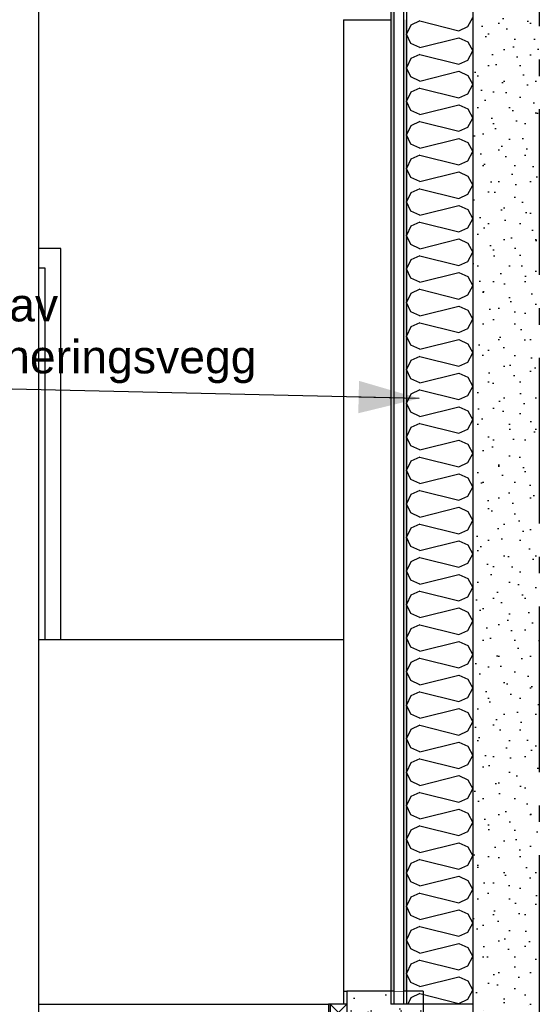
# Model space of a CAD drawing. Header units: millimetres. Extents: x -8544 to 51179, y -2070 to 23603.
# Tile 3 of 174: x -6250 to -4683, y 3650 to 6620. Entities that reach past the tile are written whole.
import ezdxf
from ezdxf.enums import TextEntityAlignment as Align

# ---------------------------------------------------------------- set-up
doc = ezdxf.new("R2010")
doc.units = ezdxf.units.MM
doc.header["$LTSCALE"] = 0.5
doc.header["$MEASUREMENT"] = 0
for name, pattern in [('Akselinje', [1500, 1000, -200, 100, -200]), ('PLINE', [0]), ('Wipeout_Contour', [2000, 0, -2000])]:
    doc.linetypes.add(name, pattern=pattern)
for name, color, linetype in [('216- Direkte fundamentering', 7, 'Continuous'), ('216- Direkte fundamentering (Skravur)', 7, 'Continuous'), ('2314 Bærende yttervegger_ lettklinker', 7, 'Continuous'), ('2314 Bærende yttervegger_ lettklinker (Skravur)', 7, 'Continuous'), ('232- Ikke-bærende yttervegger', 7, 'Continuous'), ('232- Ikke-bærende yttervegger (Skravur)(Nye konstruksjoner)', 7, 'Continuous'), ('232- Ikke-bærende yttervegger(Nye konstruksjoner)', 7, 'Continuous'), ('235- Utvendig kledning og overflate (Skravur)(Nye konstruksjoner)', 7, 'Continuous'), ('235- Utvendig kledning og overflate(Nye konstruksjoner)', 7, 'Continuous'), ('24-- Innervegger', 7, 'Continuous'), ('244- Vinduer_ dører_ foldevegger', 7, 'Continuous'), ('82-- Modullinjer', 7, 'Continuous'), ('832- Tekst bygning(Nye konstruksjoner)', 7, 'Continuous')]:
    doc.layers.add(name, color=color, linetype=linetype)
doc.styles.add('GENERATED_STYLE_1', font='arial.ttf')
doc.styles.add('GENERATED_STYLE_3', font='arial.ttf')
doc.dimstyles.new('GENERATED_STYLE__2', dxfattribs={"dimtxt": 0.18, "dimasz": 182.4, "dimexe": 0.18, "dimexo": 0.0625, "dimgap": 0, "dimtad": 0, "dimtih": 1, "dimtoh": 1, "dimdec": 4, "dimzin": 0, "dimdsep": 46, "dimcen": 0.09, "dimadec": 0, "dimazin": 0, "dimtfac": 1, "dimtdec": 4, "dimtmove": 0, "dimatfit": 3, "dimldrblk": 'ARROWHEAD_5', "dimfxl": 1, "dimtolj": 1, "dimtzin": 0, "dimarcsym": 0})
pattern_1 = [(45, (0, 150), (-47.7297, 47.7297), [0, -45, 0, -67.5]), (110, (150, 150), (63.42925, 23.08636), [0, -33, 0, -57])]
pattern_2 = [(0, (0, 0), (0, 43.30127), [0, -25]), (0, (12.5, 21.65), (0, 43.30127), [0, -25])]

# ---------------------------------------------------------------- blocks, each defined once
blk = doc.blocks.new('*X106')
at = {"layer": '232- Ikke-bærende yttervegger (Skravur)(Nye konstruksjoner)', "linetype": 'PLINE'}
for p, q in [((-4898.5, 6599.1), (-4883.1, 6626.8)), ((-5070, 6603.8), (-5083.1, 6576.2)), ((-5042.9, 6616.1), (-5070, 6603.8)), ((-5042.9, 6616.1), (-4925.6, 6586.8)), ((-4925.6, 6586.8), (-4898.5, 6599.1)), ((-5070, 6548.5), (-5083.1, 6576.2)), ((-5042.9, 6536.2), (-4925.6, 6565.5)), ((-4925.6, 6565.5), (-4898.5, 6553.2)), ((-5042.9, 6536.2), (-5070, 6548.5)), ((-4898.5, 6553.2), (-4883.1, 6525.6)), ((-5042.9, 6515), (-5070, 6502.6)), ((-5042.9, 6515), (-4925.6, 6485.6)), ((-4898.5, 6498), (-4883.1, 6525.6)), ((-5070, 6502.6), (-5083.1, 6475)), ((-5070, 6447.4), (-5083.1, 6475)), ((-4925.6, 6485.6), (-4898.5, 6498)), ((-5042.9, 6435), (-5070, 6447.4)), ((-5042.9, 6435), (-4925.6, 6464.4)), ((-4925.6, 6464.4), (-4898.5, 6452)), ((-4898.5, 6452), (-4883.1, 6424.4)), ((-4898.5, 6396.8), (-4883.1, 6424.4)), ((-5070, 6401.5), (-5083.1, 6373.8)), ((-5042.9, 6413.8), (-5070, 6401.5)), ((-5042.9, 6413.8), (-4925.6, 6384.5)), ((-4925.6, 6384.5), (-4898.5, 6396.8)), ((-5070, 6346.2), (-5083.1, 6373.8)), ((-5042.9, 6333.9), (-4925.6, 6363.2)), ((-4925.6, 6363.2), (-4898.5, 6350.9)), ((-5042.9, 6333.9), (-5070, 6346.2)), ((-4898.5, 6350.9), (-4883.1, 6323.2)), ((-5070, 6300.3), (-5083.1, 6272.7)), ((-5042.9, 6312.6), (-5070, 6300.3)), ((-5042.9, 6312.6), (-4925.6, 6283.3)), ((-4898.5, 6295.6), (-4883.1, 6323.2)), ((-5070, 6245), (-5083.1, 6272.7)), ((-4925.6, 6283.3), (-4898.5, 6295.6)), ((-5042.9, 6232.7), (-5070, 6245)), ((-5042.9, 6232.7), (-4925.6, 6262)), ((-4925.6, 6262), (-4898.5, 6249.7)), ((-4898.5, 6249.7), (-4883.1, 6222.1)), ((-5042.9, 6211.4), (-5070, 6199.1)), ((-5042.9, 6211.4), (-4925.6, 6182.1)), ((-4898.5, 6194.4), (-4883.1, 6222.1)), ((-5070, 6199.1), (-5083.1, 6171.5)), ((-4925.6, 6182.1), (-4898.5, 6194.4)), ((-5070, 6143.9), (-5083.1, 6171.5)), ((-5042.9, 6131.5), (-4925.6, 6160.9)), ((-4925.6, 6160.9), (-4898.5, 6148.5)), ((-4898.5, 6148.5), (-4883.1, 6120.9)), ((-5042.9, 6131.5), (-5070, 6143.9)), ((-4898.5, 6093.3), (-4883.1, 6120.9)), ((-5070, 6097.9), (-5083.1, 6070.3)), ((-5042.9, 6110.3), (-5070, 6097.9)), ((-5042.9, 6110.3), (-4925.6, 6080.9)), ((-4925.6, 6080.9), (-4898.5, 6093.3)), ((-5070, 6042.7), (-5083.1, 6070.3)), ((-5042.9, 6030.4), (-4925.6, 6059.7)), ((-4925.6, 6059.7), (-4898.5, 6047.4)), ((-5042.9, 6030.4), (-5070, 6042.7)), ((-4898.5, 6047.4), (-4883.1, 6019.7)), ((-5042.9, 6009.1), (-5070, 5996.8)), ((-5042.9, 6009.1), (-4925.6, 5979.8)), ((-4898.5, 5992.1), (-4883.1, 6019.7)), ((-5070, 5996.8), (-5083.1, 5969.1)), ((-4925.6, 5979.8), (-4898.5, 5992.1)), ((-5070, 5941.5), (-5083.1, 5969.1)), ((-5042.9, 5929.2), (-5070, 5941.5)), ((-5042.9, 5929.2), (-4925.6, 5958.5)), ((-4925.6, 5958.5), (-4898.5, 5946.2)), ((-4898.5, 5946.2), (-4883.1, 5918.6)), ((-4898.5, 5890.9), (-4883.1, 5918.6)), ((-5070, 5895.6), (-5083.1, 5868)), ((-5042.9, 5907.9), (-5070, 5895.6)), ((-5042.9, 5907.9), (-4925.6, 5878.6)), ((-4925.6, 5878.6), (-4898.5, 5890.9)), ((-5070, 5840.3), (-5083.1, 5868)), ((-5042.9, 5828), (-4925.6, 5857.3)), ((-4925.6, 5857.3), (-4898.5, 5845)), ((-5042.9, 5828), (-5070, 5840.3)), ((-4898.5, 5845), (-4883.1, 5817.4)), ((-5070, 5794.4), (-5083.1, 5766.8)), ((-5042.9, 5806.8), (-5070, 5794.4)), ((-5042.9, 5806.8), (-4925.6, 5777.4)), ((-4898.5, 5789.8), (-4883.1, 5817.4)), ((-5070, 5739.2), (-5083.1, 5766.8)), ((-4925.6, 5777.4), (-4898.5, 5789.8)), ((-5042.9, 5726.8), (-5070, 5739.2)), ((-5042.9, 5726.8), (-4925.6, 5756.2)), ((-4925.6, 5756.2), (-4898.5, 5743.8)), ((-4898.5, 5743.8), (-4883.1, 5716.2)), ((-5042.9, 5705.6), (-5070, 5693.3)), ((-5042.9, 5705.6), (-4925.6, 5676.3)), ((-4898.5, 5688.6), (-4883.1, 5716.2)), ((-5070, 5693.3), (-5083.1, 5665.6)), ((-4925.6, 5676.3), (-4898.5, 5688.6)), ((-5070, 5638), (-5083.1, 5665.6)), ((-5042.9, 5625.7), (-4925.6, 5655)), ((-4925.6, 5655), (-4898.5, 5642.7)), ((-5042.9, 5625.7), (-5070, 5638)), ((-4898.5, 5642.7), (-4883.1, 5615)), ((-4898.5, 5587.4), (-4883.1, 5615)), ((-5070, 5592.1), (-5083.1, 5564.5)), ((-5042.9, 5604.4), (-5070, 5592.1)), ((-5042.9, 5604.4), (-4925.6, 5575.1)), ((-4925.6, 5575.1), (-4898.5, 5587.4)), ((-5070, 5536.8), (-5083.1, 5564.5)), ((-5042.9, 5524.5), (-5070, 5536.8)), ((-5042.9, 5524.5), (-4925.6, 5553.8)), ((-4925.6, 5553.8), (-4898.5, 5541.5)), ((-4898.5, 5541.5), (-4883.1, 5513.9)), ((-5042.9, 5503.2), (-5070, 5490.9)), ((-5042.9, 5503.2), (-4925.6, 5473.9)), ((-4898.5, 5486.2), (-4883.1, 5513.9)), ((-5070, 5490.9), (-5083.1, 5463.3)), ((-4925.6, 5473.9), (-4898.5, 5486.2)), ((-5070, 5435.7), (-5083.1, 5463.3)), ((-5042.9, 5423.3), (-5070, 5435.7)), ((-5042.9, 5423.3), (-4925.6, 5452.7)), ((-4925.6, 5452.7), (-4898.5, 5440.3)), ((-4898.5, 5440.3), (-4883.1, 5412.7)), ((-4898.5, 5385.1), (-4883.1, 5412.7)), ((-5070, 5389.7), (-5083.1, 5362.1)), ((-5042.9, 5402.1), (-5070, 5389.7)), ((-5042.9, 5402.1), (-4925.6, 5372.7)), ((-4925.6, 5372.7), (-4898.5, 5385.1)), ((-5070, 5334.5), (-5083.1, 5362.1)), ((-5042.9, 5322.2), (-4925.6, 5351.5)), ((-4925.6, 5351.5), (-4898.5, 5339.2)), ((-5042.9, 5322.2), (-5070, 5334.5)), ((-4898.5, 5339.2), (-4883.1, 5311.5)), ((-5070, 5288.6), (-5083.1, 5260.9)), ((-5042.9, 5300.9), (-5070, 5288.6)), ((-5042.9, 5300.9), (-4925.6, 5271.6)), ((-4898.5, 5283.9), (-4883.1, 5311.5)), ((-5070, 5233.3), (-5083.1, 5260.9)), ((-4925.6, 5271.6), (-4898.5, 5283.9)), ((-5042.9, 5221), (-5070, 5233.3)), ((-5042.9, 5221), (-4925.6, 5250.3)), ((-4925.6, 5250.3), (-4898.5, 5238)), ((-4898.5, 5238), (-4883.1, 5210.4)), ((-5042.9, 5199.7), (-5070, 5187.4)), ((-5042.9, 5199.7), (-4925.6, 5170.4)), ((-4898.5, 5182.7), (-4883.1, 5210.4)), ((-5070, 5187.4), (-5083.1, 5159.8)), ((-4925.6, 5170.4), (-4898.5, 5182.7)), ((-5070, 5132.1), (-5083.1, 5159.8)), ((-5042.9, 5119.8), (-4925.6, 5149.1)), ((-4925.6, 5149.1), (-4898.5, 5136.8)), ((-5042.9, 5119.8), (-5070, 5132.1)), ((-4898.5, 5136.8), (-4883.1, 5109.2)), ((-4898.5, 5081.6), (-4883.1, 5109.2)), ((-5070, 5086.2), (-5083.1, 5058.6)), ((-5042.9, 5098.6), (-5070, 5086.2)), ((-5042.9, 5098.6), (-4925.6, 5069.2)), ((-4925.6, 5069.2), (-4898.5, 5081.6)), ((-5070, 5031), (-5083.1, 5058.6)), ((-5042.9, 5018.6), (-5070, 5031)), ((-5042.9, 5018.6), (-4925.6, 5048)), ((-4925.6, 5048), (-4898.5, 5035.6)), ((-4898.5, 5035.6), (-4883.1, 5008)), ((-5042.9, 4997.4), (-5070, 4985.1)), ((-5042.9, 4997.4), (-4925.6, 4968.1)), ((-4898.5, 4980.4), (-4883.1, 5008)), ((-5070, 4985.1), (-5083.1, 4957.4)), ((-4925.6, 4968.1), (-4898.5, 4980.4)), ((-5070, 4929.8), (-5083.1, 4957.4)), ((-5042.9, 4917.5), (-4925.6, 4946.8)), ((-4925.6, 4946.8), (-4898.5, 4934.5)), ((-4898.5, 4934.5), (-4883.1, 4906.8)), ((-5042.9, 4917.5), (-5070, 4929.8)), ((-4898.5, 4879.2), (-4883.1, 4906.8)), ((-5070, 4883.9), (-5083.1, 4856.3)), ((-5042.9, 4896.2), (-5070, 4883.9)), ((-5042.9, 4896.2), (-4925.6, 4866.9)), ((-4925.6, 4866.9), (-4898.5, 4879.2)), ((-5070, 4828.6), (-5083.1, 4856.3)), ((-5042.9, 4816.3), (-4925.6, 4845.6)), ((-4925.6, 4845.6), (-4898.5, 4833.3)), ((-5042.9, 4816.3), (-5070, 4828.6)), ((-4898.5, 4833.3), (-4883.1, 4805.7)), ((-5070, 4782.7), (-5083.1, 4755.1)), ((-5042.9, 4795), (-5070, 4782.7)), ((-5042.9, 4795), (-4925.6, 4765.7)), ((-4898.5, 4778), (-4883.1, 4805.7)), ((-5070, 4727.5), (-5083.1, 4755.1)), ((-4925.6, 4765.7), (-4898.5, 4778)), ((-5042.9, 4715.1), (-5070, 4727.5)), ((-5042.9, 4715.1), (-4925.6, 4744.5)), ((-4925.6, 4744.5), (-4898.5, 4732.1)), ((-4898.5, 4732.1), (-4883.1, 4704.5)), ((-5042.9, 4693.9), (-5070, 4681.5)), ((-5042.9, 4693.9), (-4925.6, 4664.5)), ((-4898.5, 4676.9), (-4883.1, 4704.5)), ((-5070, 4681.5), (-5083.1, 4653.9)), ((-4925.6, 4664.5), (-4898.5, 4676.9)), ((-5070, 4626.3), (-5083.1, 4653.9)), ((-5042.9, 4614), (-4925.6, 4643.3)), ((-4925.6, 4643.3), (-4898.5, 4631)), ((-5042.9, 4614), (-5070, 4626.3)), ((-4898.5, 4631), (-4883.1, 4603.3)), ((-5070, 4580.4), (-5083.1, 4552.7)), ((-5042.9, 4592.7), (-5070, 4580.4)), ((-5042.9, 4592.7), (-4925.6, 4563.4)), ((-4925.6, 4563.4), (-4898.5, 4575.7)), ((-4898.5, 4575.7), (-4883.1, 4603.3)), ((-5070, 4525.1), (-5083.1, 4552.7)), ((-5042.9, 4512.8), (-5070, 4525.1)), ((-5042.9, 4512.8), (-4925.6, 4542.1)), ((-4925.6, 4542.1), (-4898.5, 4529.8)), ((-4898.5, 4529.8), (-4883.1, 4502.2)), ((-5042.9, 4491.5), (-5070, 4479.2)), ((-5042.9, 4491.5), (-4925.6, 4462.2)), ((-4898.5, 4474.5), (-4883.1, 4502.2)), ((-5070, 4479.2), (-5083.1, 4451.6)), ((-4925.6, 4462.2), (-4898.5, 4474.5)), ((-5070, 4423.9), (-5083.1, 4451.6)), ((-5042.9, 4411.6), (-4925.6, 4440.9)), ((-4925.6, 4440.9), (-4898.5, 4428.6)), ((-4898.5, 4428.6), (-4883.1, 4401)), ((-5042.9, 4411.6), (-5070, 4423.9)), ((-4898.5, 4373.4), (-4883.1, 4401)), ((-5070, 4378), (-5083.1, 4350.4)), ((-5042.9, 4390.4), (-5070, 4378)), ((-5042.9, 4390.4), (-4925.6, 4361)), ((-4925.6, 4361), (-4898.5, 4373.4)), ((-5070, 4322.8), (-5083.1, 4350.4)), ((-5042.9, 4310.4), (-4925.6, 4339.8)), ((-4925.6, 4339.8), (-4898.5, 4327.4)), ((-5042.9, 4310.4), (-5070, 4322.8)), ((-4898.5, 4327.4), (-4883.1, 4299.8)), ((-5070, 4276.9), (-5083.1, 4249.2)), ((-5042.9, 4289.2), (-5070, 4276.9)), ((-5042.9, 4289.2), (-4925.6, 4259.9)), ((-4898.5, 4272.2), (-4883.1, 4299.8)), ((-5070, 4221.6), (-5083.1, 4249.2)), ((-4925.6, 4259.9), (-4898.5, 4272.2)), ((-5042.9, 4209.3), (-5070, 4221.6)), ((-5042.9, 4209.3), (-4925.6, 4238.6)), ((-4925.6, 4238.6), (-4898.5, 4226.3)), ((-4898.5, 4226.3), (-4883.1, 4198.6)), ((-5042.9, 4188), (-5070, 4175.7)), ((-5042.9, 4188), (-4925.6, 4158.7)), ((-4898.5, 4171), (-4883.1, 4198.6)), ((-5070, 4175.7), (-5083.1, 4148.1)), ((-4925.6, 4158.7), (-4898.5, 4171)), ((-5070, 4120.4), (-5083.1, 4148.1)), ((-5042.9, 4108.1), (-4925.6, 4137.4)), ((-4925.6, 4137.4), (-4898.5, 4125.1)), ((-5042.9, 4108.1), (-5070, 4120.4)), ((-4898.5, 4125.1), (-4883.1, 4097.5)), ((-5070, 4074.5), (-5083.1, 4046.9)), ((-5042.9, 4086.8), (-5070, 4074.5)), ((-5042.9, 4086.8), (-4925.6, 4057.5)), ((-4925.6, 4057.5), (-4898.5, 4069.8)), ((-4898.5, 4069.8), (-4883.1, 4097.5)), ((-5070, 4019.2), (-5083.1, 4046.9)), ((-5042.9, 4006.9), (-5070, 4019.2)), ((-5042.9, 4006.9), (-4925.6, 4036.3)), ((-4925.6, 4036.3), (-4898.5, 4023.9)), ((-4898.5, 4023.9), (-4883.1, 3996.3)), ((-5042.9, 3985.7), (-5070, 3973.3)), ((-5042.9, 3985.7), (-4925.6, 3956.3)), ((-4898.5, 3968.7), (-4883.1, 3996.3)), ((-5070, 3973.3), (-5083.1, 3945.7)), ((-4925.6, 3956.3), (-4898.5, 3968.7)), ((-5070, 3918.1), (-5083.1, 3945.7)), ((-5042.9, 3905.7), (-4925.6, 3935.1)), ((-4925.6, 3935.1), (-4898.5, 3922.7)), ((-4898.5, 3922.7), (-4883.1, 3895.1)), ((-5042.9, 3905.7), (-5070, 3918.1)), ((-4898.5, 3867.5), (-4883.1, 3895.1)), ((-5070, 3872.2), (-5083.1, 3844.5)), ((-5042.9, 3884.5), (-5070, 3872.2)), ((-5042.9, 3884.5), (-4925.6, 3855.2)), ((-4925.6, 3855.2), (-4898.5, 3867.5)), ((-5070, 3816.9), (-5083.1, 3844.5)), ((-5042.9, 3804.6), (-4925.6, 3833.9)), ((-4925.6, 3833.9), (-4898.5, 3821.6)), ((-5042.9, 3804.6), (-5070, 3816.9)), ((-4898.5, 3821.6), (-4883.1, 3793.9)), ((-5042.9, 3783.3), (-5070, 3771)), ((-5042.9, 3783.3), (-4925.6, 3754)), ((-4898.5, 3766.3), (-4883.1, 3793.9)), ((-5070, 3771), (-5083.1, 3743.4)), ((-5070, 3715.7), (-5083.1, 3743.4)), ((-4925.6, 3754), (-4898.5, 3766.3)), ((-5042.9, 3703.4), (-5070, 3715.7)), ((-5042.9, 3703.4), (-4925.6, 3732.7)), ((-4925.6, 3732.7), (-4898.5, 3720.4)), ((-4898.5, 3720.4), (-4883.1, 3692.8)), ((-4898.5, 3665.1), (-4883.1, 3692.8)), ((-5070, 3669.8), (-5079.4, 3650)), ((-5042.9, 3682.1), (-5070, 3669.8)), ((-5042.9, 3682.1), (-4925.6, 3652.8)), ((-4925.6, 3652.8), (-4898.5, 3665.1))]:
    blk.add_line(p, q, dxfattribs=at)
blk = doc.blocks.new('*X107')
at = {"layer": '235- Utvendig kledning og overflate (Skravur)(Nye konstruksjoner)', "linetype": 'PLINE'}
for p, q in [((-5263.1, 3600), (-5313.1, 3650)), ((-5263.1, 3650), (-5313.1, 3600)), ((-5263.1, 3550), (-5313.1, 3600)), ((-5263.1, 3600), (-5313.1, 3550)), ((-5263.1, 3500), (-5313.1, 3550)), ((-5263.1, 3550), (-5313.1, 3500)), ((-5263.1, 3450), (-5313.1, 3500)), ((-5263.1, 3500), (-5313.1, 3450)), ((-5263.1, 3400), (-5313.1, 3450)), ((-5263.1, 3450), (-5313.1, 3400)), ((-5263.1, 3350), (-5313.1, 3400)), ((-5263.1, 3400), (-5313.1, 3350)), ((-5263.1, 3300), (-5313.1, 3350)), ((-5263.1, 3350), (-5313.1, 3300)), ((-5263.1, 3250), (-5313.1, 3300)), ((-5263.1, 3300), (-5313.1, 3250)), ((-5263.1, 3200), (-5313.1, 3250)), ((-5263.1, 3250), (-5313.1, 3200)), ((-5263.1, 3150), (-5313.1, 3200)), ((-5263.1, 3200), (-5313.1, 3150)), ((-5263.1, 3100), (-5313.1, 3150)), ((-5263.1, 3150), (-5313.1, 3100)), ((-5263.1, 3050), (-5313.1, 3100)), ((-5263.1, 3100), (-5313.1, 3050))]:
    blk.add_line(p, q, dxfattribs=at)
blk = doc.blocks.new('Standard grid marker[1]', base_point=(-4683.1, 12550))
at = {"layer": '82-- Modullinjer', "linetype": 'Akselinje'}
blk.add_line((-4683.1, 12350), (-4683.1, 1550), dxfattribs=at)
at = {"layer": '82-- Modullinjer', "style": 'GENERATED_STYLE_1'}
for tag, p in [('AC_MarkerText_1_0', (-4683.1, 12887.5)), ('AC_MarkerText_1_1', (-4683.1, 1187.5))]:
    blk.add_attdef(tag, text='', height=175, rotation=360, dxfattribs=at).set_placement(p, align=Align.TOP_CENTER)
blk = doc.blocks.new('ARROWHEAD_5')
at = {"linetype": 'Continuous'}
blk.add_hatch(color=256, dxfattribs=at).paths.add_polyline_path([(-1, 0.2679), (0, 0), (-1, -0.2679)])
blk.add_line((0, 0), (-1, 0), dxfattribs=at)

msp = doc.modelspace()

# ---------------------------------------------------------------- hatches: boundary and pattern name
at = {"layer": '216- Direkte fundamentering (Skravur)', "linetype": 'Continuous'}
h = msp.add_hatch(dxfattribs=at)
h.set_pattern_fill('Betong_strukturell', color=256, style=0, pattern_type=2)
h.set_pattern_definition([(0, (0, 0), (0, 311.769), [30, -150]), (0, (90, 155.9), (0, 311.769), [30, -150]), (60, (0, 0), (-270, 155.885), [30, -150]), (60, (180, 0), (-270, 155.885), [30, -150]), (120, (30, 0), (270, 155.885), [30, -150]), (120, (210, 0), (270, 155.885), [30, -150]), (0, (0, 30), (0, 60), [0, -60, 0, -90]), (45, (30, 30), (-42.4264, 42.4264), [0, -45, 0, -75])])
h.paths.add_polyline_path([(-5263.1, 3690), (-5263.1, 2350), (-5033.1, 2350), (-5033.1, 3650), (-5083.1, 3650), (-5083.1, 3690)])
at = {"layer": '2314 Bærende yttervegger_ lettklinker (Skravur)', "linetype": 'Continuous'}
h = msp.add_hatch(dxfattribs=at)
h.set_pattern_fill('Lettklinker', color=256, style=0, pattern_type=2)
h.set_pattern_definition(pattern_1)
h.paths.add_polyline_path([(-4683.1, 6850), (-4883.1, 6850), (-4883.1, 3650), (-4683.1, 3650)])
h = msp.add_hatch(dxfattribs=at)
h.set_pattern_fill('Lettklinker', color=256, style=0, pattern_type=2)
h.set_pattern_definition(pattern_1)
h.paths.add_polyline_path([(-4683.1, 2350), (-4683.1, 3650), (-4883.1, 3650), (-4883.1, 2350)])
at = {"layer": '235- Utvendig kledning og overflate (Skravur)(Nye konstruksjoner)', "linetype": 'Continuous'}
h = msp.add_hatch(dxfattribs=at)
h.set_pattern_fill('Prikker_tett', color=256, style=0, pattern_type=2)
h.set_pattern_definition(pattern_2)
h.paths.add_polyline_path([(-5083.1, 6620), (-5092.1, 6620), (-5092.1, 3690), (-5083.1, 3690)])
msp.add_hatch(color=256, dxfattribs=at).paths.add_polyline_path([(-5319.1, 3650), (-5319.1, 3050), (-5313.1, 3050), (-5313.1, 3650)])

# ---------------------------------------------------------------- linework, layer by layer
at = {"layer": '216- Direkte fundamentering', "linetype": 'PLINE'}
for p, q in [((-5273.1, 3690), (-5263.1, 3690)), ((-5263.1, 3690), (-5263.1, 3650)), ((-5033.1, 3690), (-5263.1, 3690)), ((-5033.1, 3690), (-5033.1, 2350)), ((-6193, 3650), (-6193, 2350)), ((-5263.1, 3650), (-5263.1, 3050))]:
    msp.add_line(p, q, dxfattribs=at)
at = {"layer": '2314 Bærende yttervegger_ lettklinker', "linetype": 'PLINE'}
for p, q in [((-4883.1, 6850), (-4883.1, 3650)), ((-4883.1, 3650), (-4883.1, 2350))]:
    msp.add_line(p, q, dxfattribs=at)
at = {"layer": '232- Ikke-bærende yttervegger', "linetype": 'PLINE'}
for p, q in [((-6193, 4750), (-5273.1, 4750)), ((-6193, 4750), (-6193, 3650)), ((-5273.1, 4750), (-5273.1, 3650)), ((-6193, 3650), (-5319.1, 3650))]:
    msp.add_line(p, q, dxfattribs=at)
at = {"layer": '232- Ikke-bærende yttervegger(Nye konstruksjoner)', "linetype": 'PLINE'}
msp.add_line((-4883.1, 3650), (-5083.1, 3650), dxfattribs=at)
at = {"layer": '232- Ikke-bærende yttervegger(Nye konstruksjoner)', "linetype": 'PLINE', "flags": 128}
msp.add_lwpolyline([(-5083.1, 6850), (-5083.1, 6620), (-5083.1, 3650)], dxfattribs=at)
at = {"layer": '235- Utvendig kledning og overflate(Nye konstruksjoner)', "linetype": 'PLINE'}
for p, q in [((-5273.1, 6620), (-5273.1, 4750)), ((-5319.1, 3650), (-5319.1, 3050)), ((-5313.1, 3650), (-5313.1, 3050))]:
    msp.add_line(p, q, dxfattribs=at)
at = {"layer": '235- Utvendig kledning og overflate(Nye konstruksjoner)', "linetype": 'PLINE', "flags": 128}
for points in [[(-5263.1, 3650), (-5313.1, 3650), (-5319.1, 3650)], [(-5083.1, 3650), (-5092.1, 3650), (-5122.1, 3650), (-5131.1, 3650)]]:
    msp.add_lwpolyline(points, dxfattribs=at)
at = {"layer": '24-- Innervegger', "linetype": 'PLINE'}
msp.add_line((-6193, 7020), (-6193, 5930), dxfattribs=at)
at = {"layer": '244- Vinduer_ dører_ foldevegger', "linetype": 'PLINE'}
for p, q in [((-6125.6, 5930), (-6193, 5930)), ((-6193, 5930), (-6193, 5872)), ((-6125.6, 5860), (-6125.6, 5930)), ((-6193, 5872), (-6173.6, 5872)), ((-6193, 5872), (-6193, 4750)), ((-6173.6, 5872), (-6173.6, 4750)), ((-6125.6, 4750), (-6125.6, 5860))]:
    msp.add_line(p, q, dxfattribs=at)

# ---------------------------------------------------------------- block references
at = {"layer": '232- Ikke-bærende yttervegger(Nye konstruksjoner)'}
msp.add_blockref('*X106', (0, 0), dxfattribs=at)
at = {"layer": '235- Utvendig kledning og overflate(Nye konstruksjoner)'}
msp.add_blockref('*X107', (0, 0), dxfattribs=at)
at = {"layer": '82-- Modullinjer', "linetype": 'PLINE'}
msp.add_blockref('Standard grid marker[1]', (-4683.1, 12550), dxfattribs=at)

# ---------------------------------------------------------------- texts
at = {"layer": '832- Tekst bygning(Nye konstruksjoner)', "linetype": 'Continuous', "insert": (-7049.8, 5523), "char_height": 100, "attachment_point": 7, "line_spacing_factor": 0.940384, "style": 'GENERATED_STYLE_3'}
msp.add_mtext('\\A1;{\\pql;\\fArial|b0|i0|c0|p0;\\W1.000000;Ny \\fArial|b0|i0|c0|p0;\\W1.000000;isolering av \\P\\pql;\\fArial|b0|i0|c0|p0;\\W1.000000;brannseksjoneringsvegg}', dxfattribs=at)

# ---------------------------------------------------------------- next in the draw order: wipeouts: each hides what was drawn before it
at = {"linetype": 'Wipeout_Contour', "ltscale": 29323.578151}
msp.add_wipeout([(-5092.1, 6620), (-5122.1, 6620), (-5122.1, 3690), (-5092.1, 3690)], dxfattribs=at).dxf.layer = '235- Utvendig kledning og overflate (Skravur)(Nye konstruksjoner)'

# ---------------------------------------------------------------- next in the draw order: hatches: boundary and pattern name
at = {"layer": '235- Utvendig kledning og overflate (Skravur)(Nye konstruksjoner)', "linetype": 'Continuous'}
h = msp.add_hatch(dxfattribs=at)
h.set_pattern_fill('Prikker_tett', color=256, style=0, pattern_type=2)
h.set_pattern_definition(pattern_2)
h.paths.add_polyline_path([(-5092.1, 7900), (-5092.1, 6620), (-5083.1, 6620), (-5083.1, 7900)])
msp.add_hatch(color=256, dxfattribs=at).paths.add_polyline_path([(-5122.1, 6620), (-5131.1, 6620), (-5131.1, 3690), (-5122.1, 3690)])

# ---------------------------------------------------------------- next in the draw order: linework, layer by layer
at = {"layer": '235- Utvendig kledning og overflate(Nye konstruksjoner)', "linetype": 'PLINE'}
for p, q in [((-5273.1, 6620), (-5131.1, 6620)), ((-5131.1, 6620), (-5131.1, 3650)), ((-5122.1, 6620), (-5122.1, 3650)), ((-5092.1, 6620), (-5092.1, 3650))]:
    msp.add_line(p, q, dxfattribs=at)

# ---------------------------------------------------------------- next in the draw order: leaders
at = {"layer": '832- Tekst bygning(Nye konstruksjoner)', "linetype": 'PLINE', "annotation_type": 0, "has_hookline": 1, "hookline_direction": 1, "text_width": 1494.4}
msp.add_leader([(-5045.3, 5477.6), (-7049.8, 5523)], dimstyle='GENERATED_STYLE__2', dxfattribs=at)

# ---------------------------------------------------------------- next in the draw order: wipeouts: each hides what was drawn before it
at = {"linetype": 'Wipeout_Contour', "ltscale": 35536.192384}
msp.add_wipeout([(-5122.1, 7900), (-5122.1, 6620), (-5092.1, 6620), (-5092.1, 7900)], dxfattribs=at).dxf.layer = '235- Utvendig kledning og overflate (Skravur)(Nye konstruksjoner)'

# ---------------------------------------------------------------- next in the draw order: hatches: boundary and pattern name
at = {"layer": '235- Utvendig kledning og overflate (Skravur)(Nye konstruksjoner)', "linetype": 'Continuous'}
msp.add_hatch(color=256, dxfattribs=at).paths.add_polyline_path([(-5122.1, 7900), (-5131.1, 7900), (-5131.1, 6620), (-5122.1, 6620)])

# ---------------------------------------------------------------- next in the draw order: linework, layer by layer
at = {"layer": '235- Utvendig kledning og overflate(Nye konstruksjoner)', "linetype": 'PLINE'}
for p, q in [((-5131.1, 7900), (-5131.1, 6620)), ((-5122.1, 7900), (-5122.1, 6620)), ((-5092.1, 7900), (-5092.1, 6620))]:
    msp.add_line(p, q, dxfattribs=at)

doc.saveas('drawing.dxf')
